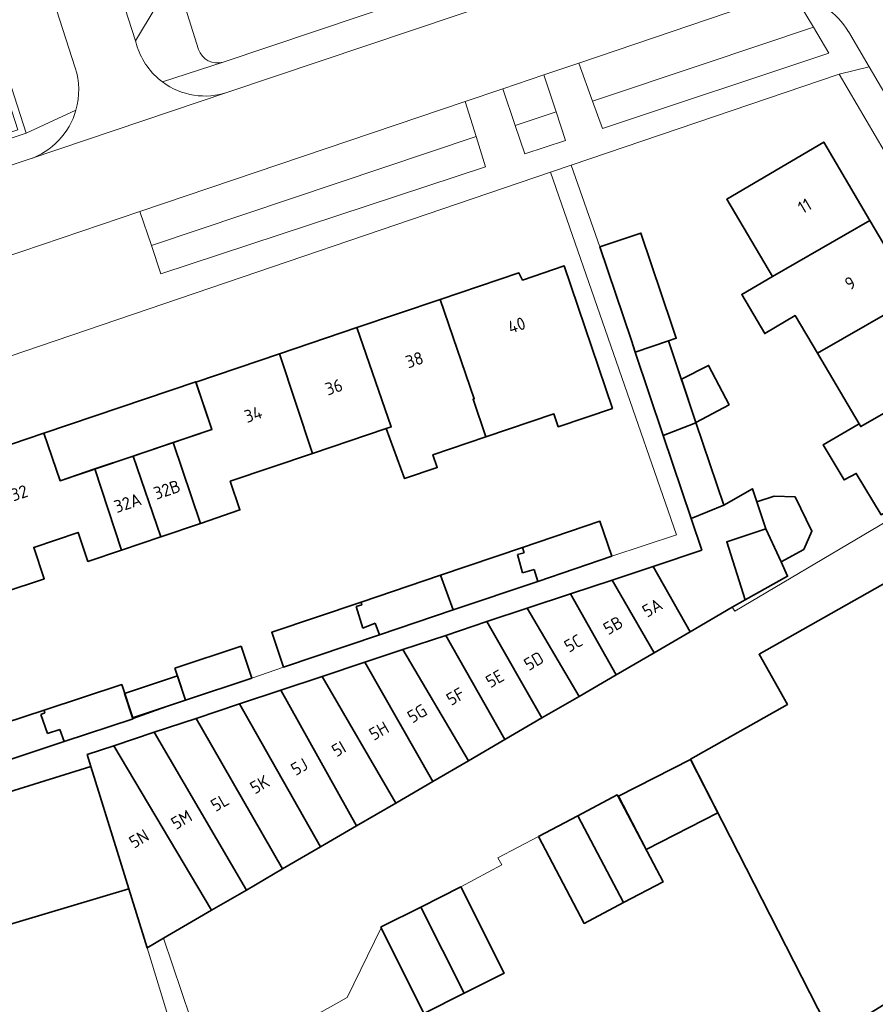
# Model space of a CAD drawing. Header units: metres. Extents: x 125158 to 132124, y 450612 to 454469.
# Tile 12 of 173: x 125252 to 125313, y 451249 to 451319. Entities that reach past the tile are written whole.
import ezdxf
from ezdxf.enums import TextEntityAlignment as Align

# ---------------------------------------------------------------- set-up
doc = ezdxf.new("R2010")
doc.units = ezdxf.units.M
for name, color, linetype, lineweight in [('B-XX-GR-BEPLANTING_CULTUUR_BODEMBEDEKKER-GV', 8, 'Continuous', 18), ('B-XX-GR-BEPLANTING_CULTUUR_HEESTERS-GV', 8, 'Continuous', 18), ('B-XX-OG-BEBOUWING-GV', 8, 'Continuous', 35), ('B-XX-OG-BEBOUWING-T18', 8, 'Continuous', 18), ('B-XX-OG-BEBOUWING_SCHUUR-GV', 8, 'Continuous', 35), ('B-XX-OG-TERREIN_CULTUURSCHEIDING-GV', 8, 'Continuous', 18), ('B-XX-OG-WEG-GV', 8, 'Continuous', 18), ('B-XX-VH-VERHARDING_BETONSTRAATSTEEN-GV', 8, 'Continuous', 18)]:
    doc.layers.add(name, color=color, linetype=linetype, lineweight=lineweight)
doc.styles.add('NLCS-ISO-M-T18', font='NLCS-ISO.ttf', dxfattribs={"height": 1.8})

msp = doc.modelspace()

# ---------------------------------------------------------------- linework, layer by layer
at = {"layer": 'B-XX-GR-BEPLANTING_CULTUUR_BODEMBEDEKKER-GV'}
for points in [[(125292.816, 451313.335), (125293.52, 451311.39), (125309.73, 451316.785), (125308.621, 451318.638)], [(125308.621, 451318.638), (125300.719, 451315.987)], [(125300.719, 451315.987), (125292.816, 451313.335)]]:
    msp.add_lwpolyline(points, dxfattribs=at)
at = {"layer": 'B-XX-GR-BEPLANTING_CULTUUR_HEESTERS-GV'}
msp.add_lwpolyline([(125209.211, 451307.197), (125208.778, 451307.009), (125211.081, 451299.771), (125212.727, 451298.553), (125214.669, 451298.454), (125252.255, 451311.038), (125247.641, 451325.356), (125247.156, 451325.292), (125251.66, 451311.288), (125214.657, 451298.905), (125212.928, 451299.038), (125211.429, 451299.971)], close=True, dxfattribs=at)
for points in [[(125284.475, 451310.804), (125261.217, 451303)], [(125261.217, 451303), (125261.904, 451300.976), (125285.146, 451308.645), (125284.475, 451310.804)]]:
    msp.add_lwpolyline(points, dxfattribs=at)
at = {"layer": 'B-XX-OG-BEBOUWING-GV'}
for points in [[(125305.685, 451300.775), (125312.676, 451304.785), (125309.368, 451310.401), (125302.424, 451306.311)], [(125308.91, 451295.3), (125315.903, 451299.305), (125312.676, 451304.785), (125305.685, 451300.775), (125303.494, 451299.484), (125305.136, 451296.696), (125307.327, 451297.987)], [(125281.894, 451299.129), (125284.333, 451292.021), (125284.253, 451291.99), (125285.165, 451289.293), (125290.038, 451290.941), (125290.35, 451290.02), (125294.23, 451291.332), (125290.78, 451301.534), (125287.804, 451300.528), (125287.533, 451301.036)], [(125278.031, 451289.886), (125279.355, 451286.302), (125281.691, 451287.092), (125281.379, 451288.013), (125285.165, 451289.293), (125284.253, 451291.99), (125284.333, 451292.021), (125281.894, 451299.129), (125275.942, 451297.117), (125278.395, 451290.009)], [(125311.892, 451290.236), (125312.014, 451290.029), (125319.003, 451294.041), (125315.903, 451299.305), (125308.91, 451295.3)], [(125270.384, 451295.237), (125272.755, 451288.102), (125278.031, 451289.886), (125278.395, 451290.009), (125275.942, 451297.117)], [(125262.785, 451288.895), (125264.728, 451283.101), (125267.562, 451284.059), (125266.868, 451286.111), (125272.755, 451288.102), (125270.384, 451295.237), (125264.403, 451293.215), (125265.548, 451289.829)], [(125299.175, 451293.423), (125300.216, 451290.321), (125302.588, 451291.6), (125301.117, 451294.417)], [(125319.003, 451294.041), (125312.014, 451290.029), (125311.892, 451290.236), (125309.332, 451288.715), (125310.822, 451286.207), (125311.686, 451286.681), (125313.464, 451283.717), (125315.148, 451284.709), (125322.091, 451288.799)], [(125253.528, 451289.57), (125254.683, 451286.154), (125265.548, 451289.829), (125264.393, 451293.245)], [(125250.678, 451278.165), (125253.484, 451279.114), (125253.551, 451279.136), (125252.794, 451281.376), (125255.972, 451282.451), (125256.673, 451280.377), (125259.086, 451281.193), (125257.178, 451286.999), (125254.683, 451286.155), (125253.528, 451289.57), (125247.742, 451287.614), (125250.162, 451280.486), (125249.919, 451280.404)], [(125259.918, 451287.925), (125261.9, 451282.144), (125264.728, 451283.101), (125262.785, 451288.895)], [(125257.178, 451286.999), (125259.086, 451281.193), (125261.9, 451282.144), (125259.918, 451287.925)], [(125299.815, 451266.205), (125308.942, 451248.365), (125309.877, 451246.625), (125310.033, 451246.408), (125313.692, 451248.638), (125335.145, 451261.555), (125332.869, 451265.579), (125333.99, 451266.213), (125325.614, 451281.019), (125318.081, 451276.759), (125316.146, 451280.18), (125304.73, 451273.723), (125306.76, 451270.134)], [(125297.21, 451273.835), (125299.794, 451275.339), (125297.143, 451280.022), (125294.202, 451279.043)], [(125291.224, 451278.052), (125294.499, 451272.257), (125297.21, 451273.835), (125294.202, 451279.043)], [(125291.847, 451270.713), (125294.499, 451272.257), (125291.224, 451278.052), (125288.136, 451277.024)], [(125285.245, 451276.062), (125289.188, 451269.165), (125291.847, 451270.713), (125288.136, 451277.024)], [(125282.292, 451275.08), (125286.528, 451267.616), (125289.188, 451269.165), (125285.245, 451276.062)], [(125279.223, 451274.058), (125283.919, 451266.097), (125286.528, 451267.616), (125282.292, 451275.08)], [(125276.494, 451273.15), (125281.384, 451264.622), (125283.919, 451266.097), (125279.223, 451274.058)], [(125273.447, 451272.136), (125278.719, 451263.07), (125281.384, 451264.622), (125276.494, 451273.15)], [(125259.302, 451270.922), (125259.876, 451269.184), (125263.667, 451270.436), (125263.093, 451272.173)], [(125270.491, 451271.152), (125275.9, 451261.429), (125278.719, 451263.07), (125273.447, 451272.136)], [(125267.533, 451270.168), (125273.34, 451259.939), (125275.9, 451261.429), (125270.491, 451271.152)], [(125270.614, 451258.352), (125273.34, 451259.939), (125267.533, 451270.168), (125264.415, 451269.13), (125264.87, 451268.338)], [(125261.43, 451268.137), (125268.021, 451256.842), (125270.614, 451258.352), (125264.87, 451268.338), (125264.415, 451269.13)], [(125258.538, 451267.175), (125265.523, 451255.388), (125268.021, 451256.842), (125261.43, 451268.137)], [(125256.887, 451265.68), (125258.767, 451259.615), (125259.599, 451256.931), (125260.909, 451252.701), (125262.093, 451253.391), (125265.523, 451255.388), (125258.538, 451267.175), (125256.622, 451266.537)], [(125294.678, 451263.559), (125296.64, 451259.738), (125301.78, 451262.377), (125299.818, 451266.199)], [(125223.7, 451243.053), (125229.751, 451244.957), (125228.913, 451247.759), (125259.599, 451256.931), (125258.767, 451259.615), (125256.887, 451265.68), (125226.301, 451256.172), (125220.218, 451254.281), (125222.662, 451246.401)]]:
    msp.add_lwpolyline(points, close=True, dxfattribs=at)
for points in [[(125298.515, 451297.227), (125296.278, 451303.892), (125293.338, 451302.905)], [(125293.338, 451302.905), (125295.591, 451296.193)], [(125298.254, 451296.168), (125298.808, 451296.354), (125298.515, 451297.227)], [(125295.591, 451296.193), (125295.868, 451295.368)], [(125298.254, 451296.168), (125295.868, 451295.368)], [(125295.868, 451295.368), (125298.254, 451296.168)], [(125300.216, 451290.321), (125298.254, 451296.168)], [(125295.868, 451295.368), (125297.87, 451289.404)], [(125297.87, 451289.404), (125300.082, 451290.244)], [(125300.082, 451290.244), (125297.87, 451289.404)], [(125300.082, 451290.244), (125300.216, 451290.321)], [(125300.216, 451290.321), (125300.082, 451290.244)], [(125302.204, 451284.398), (125300.216, 451290.321)], [(125297.87, 451289.404), (125299.871, 451283.443)], [(125302.423, 451281.779), (125305.215, 451282.721), (125304.257, 451285.575), (125302.204, 451284.398)], [(125306.305, 451280.335), (125307.928, 451281.228), (125308.517, 451282.543), (125307.308, 451285.001), (125305.807, 451285.043), (125304.573, 451284.635), (125305.215, 451282.721)], [(125299.871, 451283.443), (125302.204, 451284.398)], [(125302.204, 451284.398), (125299.871, 451283.443)], [(125294.189, 451280.745), (125293.341, 451283.252), (125287.791, 451281.374)], [(125299.871, 451283.443), (125300.63, 451281.182)], [(125305.215, 451282.721), (125302.423, 451281.779), (125303.736, 451277.635), (125306.771, 451279.314), (125306.305, 451280.335)], [(125306.305, 451280.335), (125305.215, 451282.721)], [(125305.215, 451282.721), (125306.305, 451280.335)], [(125302.801, 451277.09), (125303.736, 451277.635), (125302.423, 451281.779)], [(125287.791, 451281.374), (125281.91, 451279.384)], [(125287.918, 451280.99), (125287.441, 451280.872)], [(125287.441, 451280.872), (125287.918, 451280.99)], [(125287.441, 451280.872), (125287.796, 451279.561)], [(125287.796, 451279.561), (125287.441, 451280.872)], [(125287.791, 451281.374), (125287.918, 451280.99)], [(125287.918, 451280.99), (125287.791, 451281.374)], [(125300.63, 451281.182), (125297.143, 451280.022)], [(125288.881, 451278.949), (125294.189, 451280.745)], [(125287.796, 451279.561), (125288.63, 451279.797)], [(125288.63, 451279.797), (125287.796, 451279.561)], [(125288.63, 451279.797), (125288.881, 451278.949)], [(125288.881, 451278.949), (125288.63, 451279.797)], [(125297.143, 451280.022), (125299.794, 451275.339)], [(125281.91, 451279.384), (125276.237, 451277.465)], [(125282.827, 451276.9), (125281.91, 451279.384)], [(125281.91, 451279.384), (125282.827, 451276.9)], [(125282.827, 451276.9), (125288.881, 451278.949)], [(125276.237, 451277.465), (125269.837, 451275.299), (125270.685, 451272.792)], [(125276.3, 451277.273), (125275.883, 451277.155)], [(125275.883, 451277.155), (125276.3, 451277.273)], [(125276.237, 451277.465), (125276.3, 451277.273)], [(125276.3, 451277.273), (125276.237, 451277.465)], [(125275.883, 451277.155), (125276.357, 451275.605)], [(125276.357, 451275.605), (125275.883, 451277.155)], [(125277.55, 451275.115), (125282.827, 451276.9)], [(125299.794, 451275.339), (125302.801, 451277.09)], [(125276.357, 451275.605), (125277.25, 451275.96)], [(125277.25, 451275.96), (125276.357, 451275.605)], [(125277.25, 451275.96), (125277.55, 451275.115)], [(125277.55, 451275.115), (125277.25, 451275.96)], [(125270.685, 451272.792), (125277.55, 451275.115)], [(125259.092, 451271.559), (125253.538, 451269.726)], [(125259.903, 451269.102), (125259.092, 451271.559)], [(125253.538, 451269.726), (125247.849, 451267.849)], [(125253.303, 451269.42), (125253.601, 451269.539)], [(125253.601, 451269.539), (125253.303, 451269.42)], [(125253.601, 451269.539), (125253.538, 451269.726)], [(125253.538, 451269.726), (125253.601, 451269.539)], [(125253.777, 451268.049), (125253.303, 451269.42)], [(125253.303, 451269.42), (125253.777, 451268.049)], [(125254.979, 451267.477), (125259.903, 451269.102)], [(125254.671, 451268.344), (125253.777, 451268.049)], [(125253.777, 451268.049), (125254.671, 451268.344)], [(125254.979, 451267.477), (125254.671, 451268.344)], [(125254.671, 451268.344), (125254.979, 451267.477)], [(125248.65, 451265.388), (125254.979, 451267.477)], [(125294.639, 451263.539), (125294.582, 451263.648), (125291.76, 451262.161)], [(125295.037, 451255.937), (125297.86, 451257.423), (125294.639, 451263.539)], [(125291.76, 451262.161), (125288.937, 451260.674)], [(125295.037, 451255.937), (125291.76, 451262.161)], [(125291.76, 451262.161), (125295.037, 451255.937)], [(125288.937, 451260.674), (125292.214, 451254.45), (125295.037, 451255.937)], [(125283.383, 451257.068), (125280.51, 451255.626)], [(125283.61, 451249.452), (125286.482, 451250.894), (125283.383, 451257.068)], [(125280.51, 451255.626), (125277.716, 451254.224)], [(125280.51, 451255.626), (125283.61, 451249.452)], [(125283.61, 451249.452), (125280.51, 451255.626)], [(125277.716, 451254.224), (125277.638, 451254.185)], [(125277.638, 451254.185), (125277.668, 451254.125)], [(125277.668, 451254.125), (125280.737, 451248.01), (125283.61, 451249.452)]]:
    msp.add_lwpolyline(points, dxfattribs=at)
at = {"layer": 'B-XX-OG-BEBOUWING_SCHUUR-GV'}
for points in [[(125267.651, 451274.3), (125262.909, 451272.729)], [(125268.411, 451272.007), (125267.651, 451274.3)], [(125262.909, 451272.729), (125263.668, 451270.436)], [(125263.668, 451270.436), (125268.411, 451272.007)]]:
    msp.add_lwpolyline(points, dxfattribs=at)
at = {"layer": 'B-XX-OG-TERREIN_CULTUURSCHEIDING-GV'}
for points in [[(125260.863, 451334.756), (125259.202, 451334.206), (125264.604, 451317.047)], [(125266.363, 451316.13), (125302.833, 451328.401)], [(125305.115, 451320.559), (125291.828, 451316.067)], [(125308.621, 451318.638), (125307.331, 451320.793)], [(125300.719, 451315.987), (125308.621, 451318.638)], [(125291.828, 451316.067), (125292.816, 451313.335)], [(125292.816, 451313.335), (125300.719, 451315.987)], [(125289.313, 451315.217), (125286.39, 451314.228)], [(125290.192, 451312.569), (125289.313, 451315.217)], [(125310.459, 451315.282), (125291.284, 451308.755)], [(125325.302, 451290.021), (125310.459, 451315.282)], [(125286.39, 451314.228), (125287.274, 451311.59)], [(125283.693, 451313.317), (125260.389, 451305.438)], [(125284.475, 451310.804), (125283.693, 451313.317)], [(125287.274, 451311.59), (125290.192, 451312.569)], [(125287.274, 451311.59), (125287.951, 451309.567), (125290.876, 451310.508), (125290.192, 451312.569)], [(125290.192, 451312.569), (125287.274, 451311.59)], [(125261.217, 451303), (125284.475, 451310.804)], [(125305.685, 451300.775), (125302.424, 451306.311), (125309.368, 451310.401), (125312.676, 451304.785)], [(125291.284, 451308.755), (125293.338, 451302.905)], [(125289.809, 451308.253), (125225.571, 451286.387)], [(125298.822, 451282.29), (125289.809, 451308.253)], [(125260.389, 451305.438), (125261.217, 451303)], [(125312.676, 451304.785), (125315.903, 451299.305)], [(125293.338, 451302.905), (125296.278, 451303.892), (125298.515, 451297.227)], [(125281.894, 451299.129), (125287.533, 451301.036), (125287.804, 451300.528), (125290.78, 451301.534), (125294.23, 451291.332)], [(125307.327, 451297.987), (125305.136, 451296.696), (125303.494, 451299.484), (125305.685, 451300.775)], [(125275.942, 451297.117), (125281.894, 451299.129)], [(125308.91, 451295.3), (125307.327, 451297.987)], [(125270.384, 451295.237), (125275.942, 451297.117)], [(125298.515, 451297.227), (125298.808, 451296.354), (125298.254, 451296.168)], [(125298.254, 451296.168), (125300.216, 451290.321)], [(125262.785, 451288.895), (125265.548, 451289.829), (125264.403, 451293.215), (125270.384, 451295.237)], [(125311.892, 451290.236), (125308.91, 451295.3)], [(125294.23, 451291.332), (125290.35, 451290.02), (125290.038, 451290.941), (125285.165, 451289.293)], [(125300.216, 451290.321), (125302.204, 451284.398)], [(125315.148, 451284.709), (125313.464, 451283.717), (125311.686, 451286.681), (125310.822, 451286.207), (125309.332, 451288.715), (125311.892, 451290.236)], [(125247.742, 451287.614), (125253.528, 451289.57)], [(125253.528, 451289.57), (125254.683, 451286.155), (125257.178, 451286.999)], [(125278.031, 451289.886), (125272.755, 451288.102)], [(125281.691, 451287.092), (125279.355, 451286.302), (125278.031, 451289.886)], [(125285.165, 451289.293), (125281.379, 451288.013)], [(125259.918, 451287.925), (125262.785, 451288.895)], [(125257.178, 451286.999), (125259.918, 451287.925)], [(125272.755, 451288.102), (125266.868, 451286.111), (125267.562, 451284.059), (125264.728, 451283.101)], [(125281.379, 451288.013), (125281.691, 451287.092)], [(125302.801, 451277.09), (125302.991, 451276.82), (125322.51, 451288.369)], [(125302.204, 451284.398), (125304.257, 451285.575)], [(125304.257, 451285.575), (125305.215, 451282.721)], [(125264.728, 451283.101), (125261.9, 451282.144)], [(125287.791, 451281.374), (125293.341, 451283.252)], [(125293.341, 451283.252), (125294.189, 451280.745)], [(125255.972, 451282.451), (125252.794, 451281.376)], [(125256.673, 451280.377), (125255.972, 451282.451)], [(125294.189, 451280.745), (125298.822, 451282.29)], [(125305.215, 451282.721), (125302.423, 451281.779)], [(125261.9, 451282.144), (125259.086, 451281.193)], [(125302.423, 451281.779), (125303.736, 451277.635), (125302.801, 451277.09)], [(125252.794, 451281.376), (125253.551, 451279.136), (125253.484, 451279.114), (125250.678, 451278.165)], [(125259.086, 451281.193), (125256.673, 451280.377)], [(125281.91, 451279.384), (125287.791, 451281.374)], [(125276.237, 451277.465), (125281.91, 451279.384)], [(125270.685, 451272.792), (125269.837, 451275.299), (125276.237, 451277.465)], [(125268.411, 451272.007), (125270.685, 451272.792)], [(125263.668, 451270.436), (125268.411, 451272.007)], [(125253.538, 451269.726), (125259.092, 451271.559), (125259.903, 451269.102)], [(125259.903, 451269.102), (125263.668, 451270.436)], [(125247.849, 451267.849), (125253.538, 451269.726)], [(125308.942, 451248.365), (125299.815, 451266.205), (125294.639, 451263.539), (125297.86, 451257.423), (125295.037, 451255.937), (125292.214, 451254.45), (125288.937, 451260.674), (125286.021, 451259.159), (125286.319, 451258.658), (125283.383, 451257.068), (125286.482, 451250.894), (125283.61, 451249.452), (125280.737, 451248.01), (125277.668, 451254.125), (125275.24, 451249.154), (125273.244, 451248.014)], [(125264.015, 451247.666), (125262.093, 451253.391), (125260.909, 451252.701), (125263.646, 451243.803)]]:
    msp.add_lwpolyline(points, dxfattribs=at)
msp.add_arc((125265.943, 451317.471), 1.405, 197.55518, 287.37705, dxfattribs=at)
at = {"layer": 'B-XX-OG-WEG-GV'}
for points in [[(125214.502, 451443.103), (125229.465, 451396.846), (125234.045, 451383.14), (125234.484, 451381.779), (125234.541, 451381.603), (125236.552, 451375.361), (125240.085, 451364.395), (125249.304, 451335.779), (125255.767, 451315.72)], [(125260.212, 451317.236), (125260.076, 451317.658), (125255.1, 451333.137), (125225.974, 451423.74), (125219.58, 451443.631)], [(125234.868, 451372.2), (125236.552, 451375.361), (125234.541, 451381.603), (125234.484, 451381.779), (125229.822, 451380.275), (125233.492, 451368.842), (125243.311, 451338.659), (125246.682, 451328.461), (125247.641, 451325.356), (125252.255, 451311.038), (125255.819, 451312.691)], [(125255.767, 451315.72), (125249.304, 451335.779)], [(125264.604, 451317.047), (125259.202, 451334.206), (125260.863, 451334.756)], [(125255.1, 451333.137), (125260.076, 451317.658)], [(125255.1, 451333.137), (125258.142, 451331.095), (125261.55, 451320.124), (125260.076, 451317.658)], [(125302.833, 451328.401), (125266.363, 451316.13)], [(125303.104, 451326.238), (125266.689, 451313.971)], [(125266.689, 451313.971), (125303.104, 451326.238)], [(125291.828, 451316.067), (125305.115, 451320.559)], [(125307.331, 451320.793), (125308.621, 451318.638)], [(125260.076, 451317.658), (125261.55, 451320.124)], [(125308.621, 451318.638), (125309.73, 451316.785), (125293.52, 451311.39), (125292.816, 451313.335)], [(125312.612, 451315.798), (125311.134, 451318.314)], [(125311.134, 451318.314), (125312.612, 451315.798), (125327.121, 451291.097), (125331.88, 451282.541), (125336.5, 451274.234), (125342.953, 451261.183), (125344.079, 451258.543), (125348.301, 451248.642), (125348.526, 451248.115)], [(125260.076, 451317.658), (125260.212, 451317.236)], [(125266.363, 451316.13), (125262.017, 451314.713)], [(125262.017, 451314.713), (125266.363, 451316.13)], [(125289.313, 451315.217), (125291.828, 451316.067)], [(125291.828, 451316.067), (125289.313, 451315.217)], [(125292.816, 451313.335), (125291.828, 451316.067)], [(125310.459, 451315.282), (125312.612, 451315.798)], [(125312.612, 451315.798), (125310.459, 451315.282)], [(125327.121, 451291.097), (125312.612, 451315.798)], [(125286.39, 451314.228), (125289.313, 451315.217)], [(125289.313, 451315.217), (125290.192, 451312.569)], [(125291.284, 451308.755), (125310.459, 451315.282)], [(125310.459, 451315.282), (125325.302, 451290.021)], [(125266.689, 451313.971), (125252.471, 451309.173)], [(125252.471, 451309.173), (125266.689, 451313.971)], [(125283.693, 451313.317), (125286.39, 451314.228)], [(125286.39, 451314.228), (125283.693, 451313.317)], [(125287.274, 451311.59), (125286.39, 451314.228)], [(125260.389, 451305.438), (125283.693, 451313.317)], [(125283.693, 451313.317), (125284.475, 451310.804)], [(125255.819, 451312.691), (125252.255, 451311.038), (125214.669, 451298.454), (125212.727, 451298.553), (125210.722, 451297.638)], [(125290.192, 451312.569), (125290.876, 451310.508), (125287.951, 451309.567)], [(125287.951, 451309.567), (125287.274, 451311.59)], [(125284.475, 451310.804), (125285.146, 451308.645)], [(125215.543, 451296.774), (125252.471, 451309.173)], [(125252.471, 451309.173), (125215.543, 451296.774)], [(125285.146, 451308.645), (125261.904, 451300.976)], [(125291.284, 451308.755), (125289.809, 451308.253)], [(125289.809, 451308.253), (125291.284, 451308.755)], [(125293.338, 451302.905), (125291.284, 451308.755)], [(125225.571, 451286.387), (125289.809, 451308.253)], [(125289.809, 451308.253), (125298.822, 451282.29), (125294.189, 451280.745)], [(125249.104, 451301.623), (125260.389, 451305.438)], [(125260.389, 451305.438), (125249.104, 451301.623)], [(125261.217, 451303), (125260.389, 451305.438)], [(125261.904, 451300.976), (125261.217, 451303)], [(125295.591, 451296.193), (125293.338, 451302.905)], [(125295.868, 451295.368), (125295.591, 451296.193)], [(125297.87, 451289.404), (125295.868, 451295.368)], [(125299.871, 451283.443), (125297.87, 451289.404)], [(125300.63, 451281.182), (125299.871, 451283.443)], [(125297.143, 451280.022), (125300.63, 451281.182)], [(125294.189, 451280.745), (125288.881, 451278.949)], [(125294.202, 451279.043), (125297.143, 451280.022)], [(125288.881, 451278.949), (125282.827, 451276.9)], [(125291.224, 451278.052), (125294.202, 451279.043)], [(125288.136, 451277.024), (125291.224, 451278.052)], [(125282.827, 451276.9), (125277.55, 451275.115)], [(125285.245, 451276.062), (125288.136, 451277.024)], [(125282.292, 451275.08), (125285.245, 451276.062)], [(125277.55, 451275.115), (125270.685, 451272.792)], [(125279.223, 451274.058), (125282.292, 451275.08)], [(125276.494, 451273.15), (125279.223, 451274.058)], [(125273.447, 451272.136), (125276.494, 451273.15)], [(125270.685, 451272.792), (125268.411, 451272.007)], [(125268.411, 451272.007), (125263.668, 451270.436)], [(125270.491, 451271.152), (125273.447, 451272.136)], [(125267.533, 451270.168), (125270.491, 451271.152)], [(125263.668, 451270.436), (125259.903, 451269.102)], [(125264.415, 451269.13), (125267.533, 451270.168)], [(125259.903, 451269.102), (125254.979, 451267.477)], [(125261.43, 451268.137), (125264.415, 451269.13)], [(125258.538, 451267.175), (125261.43, 451268.137)], [(125254.979, 451267.477), (125248.65, 451265.388)], [(125256.887, 451265.68), (125256.622, 451266.537), (125258.538, 451267.175)], [(125226.301, 451256.172), (125256.887, 451265.68)]]:
    msp.add_lwpolyline(points, dxfattribs=at)
for centre, radius, start, end in [((125306.744, 451315.736), 5.09, 30.42079, 83.38226), ((125265.066, 451318.802), 5.101, 197.87668, 233.28455), ((125250.808, 451314.12), 5.211, 344.08343, 17.88361), ((125265.061, 451318.8), 5.096, 233.32145, 288.63003), ((125250.797, 451314.118), 5.221, 288.69953, 344.13714)]:
    msp.add_arc(centre, radius, start, end, dxfattribs=at)
at = {"layer": 'B-XX-OG-WEG-GV', "extrusion": (0, 0, -1)}
for centre, radius, start, end in [((-125306.744, 451315.736), 5.09, 96.61774, 149.57921), ((-125265.066, 451318.802), 5.101, 306.71545, 342.12332), ((-125265.943, 451317.471), 1.405, 252.62295, 342.44482), ((-125250.808, 451314.12), 5.211, 162.11639, 195.91657), ((-125265.061, 451318.8), 5.096, 251.36997, 306.67855), ((-125250.797, 451314.118), 5.221, 195.86286, 251.30047)]:
    msp.add_arc(centre, radius, start, end, dxfattribs=at)
at = {"layer": 'B-XX-VH-VERHARDING_BETONSTRAATSTEEN-GV'}
for points in [[(125322.51, 451288.369), (125302.991, 451276.82), (125302.801, 451277.09)], [(125299.815, 451266.205), (125306.76, 451270.134), (125304.73, 451273.723), (125316.146, 451280.18)], [(125302.801, 451277.09), (125299.794, 451275.339)], [(125299.794, 451275.339), (125297.21, 451273.835)], [(125297.21, 451273.835), (125294.499, 451272.257)], [(125294.499, 451272.257), (125291.847, 451270.713)], [(125291.847, 451270.713), (125289.188, 451269.165)], [(125289.188, 451269.165), (125286.528, 451267.616)], [(125286.528, 451267.616), (125283.919, 451266.097)], [(125283.919, 451266.097), (125281.384, 451264.622)], [(125294.639, 451263.539), (125299.815, 451266.205)], [(125281.384, 451264.622), (125278.719, 451263.07)], [(125291.76, 451262.161), (125294.582, 451263.648), (125294.639, 451263.539)], [(125278.719, 451263.07), (125275.9, 451261.429)], [(125288.937, 451260.674), (125291.76, 451262.161)], [(125275.9, 451261.429), (125273.34, 451259.939)], [(125283.383, 451257.068), (125286.319, 451258.658), (125286.021, 451259.159), (125288.937, 451260.674)], [(125273.34, 451259.939), (125270.614, 451258.352)], [(125270.614, 451258.352), (125268.021, 451256.842)], [(125259.599, 451256.931), (125228.913, 451247.759)], [(125260.909, 451252.701), (125259.599, 451256.931)], [(125268.021, 451256.842), (125265.523, 451255.388)], [(125280.51, 451255.626), (125283.383, 451257.068)], [(125277.716, 451254.224), (125280.51, 451255.626)], [(125265.523, 451255.388), (125262.093, 451253.391)], [(125273.244, 451248.014), (125275.24, 451249.154), (125277.668, 451254.125)], [(125277.638, 451254.185), (125277.716, 451254.224)], [(125277.668, 451254.125), (125277.638, 451254.185)], [(125262.093, 451253.391), (125264.015, 451247.666), (125264.809, 451243.764), (125267.564, 451245.088)], [(125263.646, 451243.803), (125260.909, 451252.701)]]:
    msp.add_lwpolyline(points, dxfattribs=at)

# ---------------------------------------------------------------- texts
at = {"layer": 'B-XX-OG-BEBOUWING-T18', "style": 'NLCS-ISO-M-T18'}
for s, rotation, p in [('11', 30.5, (125307.996, 451305.834)), ('9', 30.5, (125311.253, 451300.304)), ('40', 18.7, (125287.375, 451297.288)), ('38', 18.7, (125280.057, 451294.813)), ('36', 18.7, (125274.286, 451292.862)), ('34', 18.7, (125268.506, 451290.907)), ('32', 18.7, (125251.758, 451285.277)), ('32B', 18.7, (125262.333, 451285.516)), ('32A', 18.7, (125259.52, 451284.565)), ('5A', 29.5, (125297.089, 451277.059)), ('5B', 30, (125294.282, 451275.798)), ('5C', 29.5, (125291.43, 451274.51)), ('5D', 30.5, (125288.601, 451273.242)), ('5E', 29.8, (125285.812, 451271.981)), ('5F', 29.6, (125282.995, 451270.71)), ('5G', 30.5, (125280.252, 451269.484)), ('5H', 29.8, (125277.513, 451268.243)), ('5I', 30.2, (125274.634, 451266.95)), ('5J', 29.1, (125271.818, 451265.67)), ('5K', 29.6, (125268.977, 451264.396)), ('5L', 29.9, (125266.123, 451263.114)), ('5M', 30.3, (125263.38, 451261.884)), ('5N', 30.7, (125260.328, 451260.515))]:
    msp.add_text(s, height=0.9, rotation=rotation, dxfattribs=at).set_placement(p, align=Align.MIDDLE_CENTER)

doc.saveas('drawing.dxf')
